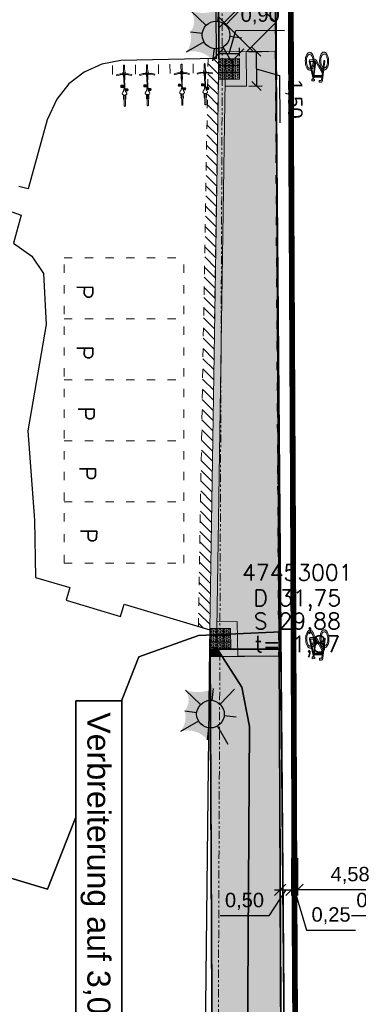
# Model space of a CAD drawing. Header units: metres. Extents: x 339653 to 341672, y 5744753 to 5747397.
# Tile 84 of 256: x 340481 to 340496, y 5745690 to 5745733. Entities that reach past the tile are written whole.
import ezdxf
from ezdxf.enums import TextEntityAlignment as Align

# ---------------------------------------------------------------- set-up
doc = ezdxf.new("R2010")
doc.units = ezdxf.units.M
doc.header["$LTSCALE"] = 0.03
doc.header["$PDMODE"] = 3
doc.header["$PDSIZE"] = 0.5
for name, pattern in [('ACAD_ISO03W100', [30, 12, -18]), ('ACAD_ISO12W100', [21, 12, -3, 0, -3, 0, -3]), ('STRICHLINIEX2', [38.1, 25.4, -12.7])]:
    doc.linetypes.add(name, pattern=pattern)
for name, color, linetype, lineweight in [('B-Topografische_Linien', 83, 'ACAD_ISO03W100', 18), ('B-V-Kanal_RW', 131, 'STRICHLINIEX2', 18), ('B-V-Strom', 80, 'ACAD_ISO12W100', 18), ('Flurstücke_Grenzpunkte', 7, 'Continuous', 25), ('P-Bemaßung', 4, 'Continuous', 25), ('P-Beschriftung', 3, 'Continuous', 35), ('P-Bord_rund', 1, 'ACAD_ISO03W100', 50), ('P-Bord_tief', 3, 'Continuous', 35), ('P-Laterne', 2, 'Continuous', 25), ('P-TR_Material', 6, 'Continuous', 18), ('P-TR_Parkstand', 6, 'ACAD_ISO03W100', 18), ('Siedlung', 7, 'Continuous', 25), ('Verkehr', 7, 'Continuous', 25)]:
    doc.layers.add(name, color=color, linetype=linetype, lineweight=lineweight)
for name, color, linetype in [('HAUSNUMMER', 7, 'Continuous'), ('P-Markierung', 2, 'Continuous'), ('PF-Fahrbahn', 254, 'Continuous'), ('PF-Gehweg', 41, 'Continuous'), ('PF-Parkstände-Ladezone-Busbucht-Inselkopf', 253, 'Continuous'), ('UMRINGE_FAHRBAHN', 7, 'Continuous'), ('UMRINGE_FLURSTUECKSABGRENZUNGEN', 7, 'Continuous'), ('UMRINGE_GEHWEG', 7, 'Continuous'), ('UMRINGE_GRUENSTREIFEN', 7, 'Continuous'), ('UMRINGE_SONSTIGES', 7, 'Continuous')]:
    doc.layers.add(name, color=color, linetype=linetype)
doc.styles.add('DYN_DIM', font='arial.ttf')
doc.styles.add('HAUSNUMMER', font='simplex.shx')
doc.styles.add('SCHACHTINFO_TXT_BESCHRIFTUNG', font='simplex.shx')
doc.styles.add('SCHACHTINFO_TXT_KR_BESCHRIFTUNG', font='simplex.shx')
doc.styles.get("Standard").update_dxf_attribs({"font": 'arial.ttf'})
doc.styles.add('Text-Standard 66', font='arial.ttf')
doc.dimstyles.new('M250', dxfattribs={"dimtxt": 0.625, "dimasz": 0.4, "dimexe": 0.25, "dimexo": 0.1, "dimgap": 0.25, "dimtad": 1, "dimzin": 0, "dimtxsty": 'Standard', "dimblk": 'OBLIQUE', "dimcen": 0.05, "dimadec": 0, "dimazin": 0, "dimtfac": 1, "dimtofl": 0, "dimtmove": 1, "dimatfit": 2, "dimldrblk": 'OBLIQUE', "dimfxl": 0.625, "dimfxlon": 1, "dimtolj": 1, "dimtzin": 0, "dimarcsym": 0})
doc.dimstyles.new('M50_Bemaßung 66', dxfattribs={"dimscale": 0.2, "dimtxt": 0.625, "dimasz": 0.5, "dimexe": 0.25, "dimexo": 0.25, "dimgap": 0.25, "dimtad": 1, "dimzin": 0, "dimtxsty": 'DYN_DIM', "dimblk": 'OBLIQUE', "dimcen": -1, "dimdle": 0.25, "dimclrt": 256, "dimaunit": 2, "dimazin": 0, "dimtfac": 0.75, "dimtmove": 1, "dimatfit": 2, "dimfxl": 1, "dimtvp": 1.5, "dimtolj": 1, "dimtzin": 0, "dimarcsym": 0})
pattern_1 = [(0, (0, 0), (0, 0.054992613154), [0.03175, -0.0635]), (120, (0, 0), (-0.04762500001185, -0.027496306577), [0.03175, -0.0635]), (60, (0.03175, 0), (-0.04762500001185, 0.027496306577), [0.03175, -0.0635])]

# ---------------------------------------------------------------- blocks, each defined once
blk = doc.blocks.new('A$C78e58508')
at = {"color": 83}
for p, q in [((0.824, 0.48), (0.917, 0.48)), ((0.824, 0.48), (0.824, 0.39)), ((0.854, 0.486), (0.871, 0.486)), ((0.854, 0.48), (0.854, 0.486)), ((0.86, 0.39), (0.86, 0.48)), ((0.864, 0.489), (0.864, 0.486)), ((0.864, 0.489), (0.871, 0.489)), ((0.877, 0.489), (0.871, 0.489)), ((0.887, 0.486), (0.871, 0.486)), ((0.871, 0.39), (0.871, 0.48)), ((0.877, 0.489), (0.877, 0.486)), ((0.881, 0.39), (0.881, 0.48)), ((0.887, 0.48), (0.887, 0.486)), ((0.917, 0.48), (0.917, 0.39)), ((1.375, 0.66), (1.33, 0.648)), ((1.369, 0.497), (1.33, 0.648)), ((1.414, 0.508), (1.369, 0.497)), ((1.414, 0.508), (1.375, 0.66)), ((1.378, 0.499), (1.378, 0.161)), ((1.409, 0.507), (1.409, 0.153)), ((0.491, 0.355), (0.033, 0.355)), ((0.491, 0.305), (0.033, 0.305)), ((0.31, 0.36), (0.31, 0.38)), ((0.498, 0.38), (0.31, 0.38)), ((0.492, 0.36), (0.31, 0.36)), ((0.31, 0.28), (0.31, 0.3)), ((0.492, 0.3), (0.31, 0.3)), ((0.498, 0.28), (0.31, 0.28)), ((0.315, 0.382), (0.334, 0.382)), ((0.315, 0.382), (0.315, 0.38)), ((0.315, 0.278), (0.315, 0.28)), ((0.315, 0.278), (0.334, 0.278)), ((0.318, 0.384), (0.331, 0.384)), ((0.318, 0.384), (0.318, 0.382)), ((0.318, 0.36), (0.318, 0.355)), ((0.318, 0.3), (0.318, 0.305)), ((0.318, 0.276), (0.318, 0.278)), ((0.318, 0.276), (0.331, 0.276)), ((0.331, 0.384), (0.331, 0.382)), ((0.331, 0.36), (0.331, 0.355)), ((0.331, 0.3), (0.331, 0.305)), ((0.331, 0.276), (0.331, 0.278)), ((0.334, 0.382), (0.334, 0.38)), ((0.334, 0.278), (0.334, 0.28)), ((0.663, 0.269), (0.756, 0.269)), ((0.663, 0.18), (0.663, 0.269)), ((0.663, 0.18), (0.756, 0.18)), ((0.693, 0.276), (0.71, 0.276)), ((0.693, 0.269), (0.693, 0.276)), ((0.693, 0.18), (0.693, 0.173)), ((0.693, 0.173), (0.71, 0.173)), ((0.697, 0.28), (0.775, 0.317)), ((0.697, 0.276), (0.697, 0.28)), ((0.7, 0.269), (0.7, 0.18)), ((0.703, 0.17), (0.703, 0.173)), ((0.703, 0.17), (0.71, 0.17)), ((0.726, 0.276), (0.71, 0.276)), ((0.71, 0.269), (0.71, 0.18)), ((0.726, 0.173), (0.71, 0.173)), ((0.716, 0.17), (0.71, 0.17)), ((0.716, 0.17), (0.716, 0.173)), ((0.72, 0.269), (0.72, 0.18)), ((0.722, 0.276), (0.805, 0.317)), ((0.726, 0.269), (0.726, 0.276)), ((0.726, 0.18), (0.726, 0.173)), ((1.298, 0.342), (0.756, 0.342)), ((1.298, 0.317), (0.756, 0.317)), ((0.756, 0.18), (0.756, 0.269)), ((0.858, 0.384), (0.775, 0.342)), ((0.883, 0.379), (0.805, 0.342)), ((0.824, 0.39), (0.917, 0.39)), ((0.854, 0.39), (0.854, 0.384)), ((0.854, 0.384), (0.871, 0.384)), ((0.887, 0.384), (0.871, 0.384)), ((0.883, 0.384), (0.883, 0.379)), ((0.887, 0.39), (0.887, 0.384)), ((1.342, 0.355), (1.159, 0.355)), ((1.342, 0.305), (1.159, 0.305)), ((1.306, 0.345), (1.342, 0.345)), ((1.306, 0.315), (1.342, 0.315)), ((1.378, 0.342), (1.315, 0.342)), ((1.378, 0.317), (1.315, 0.317)), ((1.369, 0.163), (1.33, 0.011)), ((1.375, 0), (1.33, 0.011)), ((1.342, 0.355), (1.342, 0.345)), ((1.342, 0.315), (1.342, 0.305)), ((1.362, 0.348), (1.362, 0.342)), ((1.362, 0.311), (1.362, 0.317)), ((1.414, 0.152), (1.369, 0.163)), ((1.378, 0.36), (1.374, 0.36)), ((1.378, 0.3), (1.374, 0.3)), ((1.414, 0.152), (1.375, 0)), ((1.378, 0.28), (1.409, 0.28)), ((1.47, 0.38), (1.409, 0.38)), ((1.47, 0.36), (1.409, 0.36)), ((1.753, 0.355), (1.409, 0.355)), ((1.753, 0.305), (1.409, 0.305)), ((1.47, 0.3), (1.409, 0.3)), ((1.47, 0.28), (1.409, 0.28)), ((1.447, 0.382), (1.447, 0.38)), ((1.465, 0.382), (1.447, 0.382)), ((1.447, 0.278), (1.447, 0.28)), ((1.465, 0.278), (1.447, 0.278)), ((1.45, 0.384), (1.45, 0.382)), ((1.462, 0.384), (1.45, 0.384)), ((1.45, 0.36), (1.45, 0.355)), ((1.45, 0.3), (1.45, 0.305)), ((1.45, 0.276), (1.45, 0.278)), ((1.462, 0.276), (1.45, 0.276)), ((1.462, 0.384), (1.462, 0.382)), ((1.462, 0.36), (1.462, 0.355)), ((1.462, 0.3), (1.462, 0.305)), ((1.462, 0.276), (1.462, 0.278)), ((1.465, 0.382), (1.465, 0.38)), ((1.465, 0.278), (1.465, 0.28)), ((1.47, 0.36), (1.47, 0.38)), ((1.47, 0.28), (1.47, 0.3))]:
    blk.add_line(p, q, dxfattribs=at)
blk.add_lwpolyline([(1.301, 0.325), (1.311, 0.325), (1.311, 0.335), (1.301, 0.335)], close=True, dxfattribs=at)
for radius in [0.015, 0.00974]:
    blk.add_circle((1.306, 0.33), radius, dxfattribs=at)
for points in [[(0.487, 0.33), (0.5, 0.385), (0.529, 0.423), (0.564, 0.43), (0.613, 0.408), (0.649, 0.379), (0.674, 0.367), (0.692, 0.362), (0.718, 0.358), (0.742, 0.355), (0.754, 0.346), (0.757, 0.33)], [(0.033, 0.355), (0.017, 0.353), (0.004, 0.344), (0, 0.335), (0, 0.33)], [(0.033, 0.305), (0.017, 0.307), (0.004, 0.316), (0, 0.325), (0, 0.33)], [(0.487, 0.33), (0.5, 0.274), (0.529, 0.236), (0.564, 0.23), (0.613, 0.252), (0.649, 0.28), (0.674, 0.292), (0.692, 0.297), (0.718, 0.301), (0.742, 0.305), (0.754, 0.314), (0.757, 0.33)], [(1.342, 0.355), (1.35, 0.37), (1.364, 0.378), (1.378, 0.38)], [(1.342, 0.305), (1.35, 0.29), (1.364, 0.282), (1.378, 0.28)], [(1.362, 0.348), (1.366, 0.357), (1.369, 0.359), (1.374, 0.36)], [(1.362, 0.311), (1.366, 0.303), (1.369, 0.301), (1.374, 0.3)], [(1.753, 0.355), (1.769, 0.353), (1.782, 0.344), (1.785, 0.335), (1.786, 0.33)], [(1.753, 0.305), (1.769, 0.307), (1.782, 0.316), (1.785, 0.325), (1.786, 0.33)]]:
    blk.add_spline(points, degree=3, dxfattribs=at)
for points in [[(1.159, 0.355), (1.153, 0.355), (1.143, 0.355), (1.134, 0.349), (1.131, 0.345)], [(1.159, 0.305), (1.153, 0.305), (1.143, 0.305), (1.134, 0.311), (1.131, 0.315)]]:
    blk.add_open_spline(points, degree=3, knots=[0, 0, 0, 0, 0.0159733, 0.03042348, 0.03042348, 0.03042348, 0.03042348], dxfattribs=at)
blk = doc.blocks.new('A$Cef4e44c4')
at = {"layer": 'P-TR_Material', "color": 83}
for p, q in [((-3.505, 0.005), (-3.505, 0.405)), ((-2.5, 0.004), (-2.499, 0.404)), ((-2, 0.003), (-1.999, 0.403)), ((-1, 0.002), (-0.999, 0.402)), ((0, 0), (0.001, 0.4))]:
    blk.add_line(p, q, dxfattribs=at)
at = {"layer": 'P-TR_Material', "color": 83, "rotation": 269.9116788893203}
for p in [(-4.337, 1.792), (-3.332, 1.791), (-1.832, 1.788), (-0.832, 1.787)]:
    blk.add_blockref('A$C78e58508', p, dxfattribs=at)
blk = doc.blocks.new('_Oblique')
at = {"color": 0, "lineweight": -2}
blk.add_line((-0.5, -0.5), (0.5, 0.5), dxfattribs=at)
blk = doc.blocks.new('*D52')
at = {"layer": 'Defpoints', "color": 0, "transparency": 16777216}
for p in [(340490.124, 5745731.018), (340491.023, 5745731.244), (340491.024, 5745731.021)]:
    blk.add_point(p, dxfattribs=at)
at = {"layer": 'P-Bemaßung', "color": 0, "lineweight": -2, "transparency": 16777216}
for p, q in [((340490.573, 5745731.242), (340490.87, 5745732.244)), ((340490.87, 5745732.244), (340492.991, 5745732.252)), ((340490.124, 5745731.118), (340490.122, 5745731.49)), ((340491.024, 5745731.121), (340491.022, 5745731.494)), ((340490.123, 5745731.24), (340491.023, 5745731.244))]:
    blk.add_line(p, q, dxfattribs=at)
at = {"layer": 'P-Bemaßung', "color": 0, "lineweight": -2, "transparency": 16777216, "xscale": 0.4, "yscale": 0.4, "zscale": 0.4}
for p, rotation in [((340490.123, 5745731.24), 180.2285886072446), ((340491.023, 5745731.244), 0.2285886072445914)]:
    blk.add_blockref('_Oblique', p, dxfattribs=dict(at, rotation=rotation))
at = {"layer": 'P-Bemaßung', "color": 0, "transparency": 16777216, "insert": (340491.928, 5745732.874), "char_height": 0.625, "attachment_point": 5, "rotation": 0.2286}
blk.add_mtext('\\A1;0,90', dxfattribs=at)
blk = doc.blocks.new('*D53')
at = {"layer": 'Defpoints', "color": 0, "transparency": 16777216}
for p in [(340491.322, 5745731.328), (340491.334, 5745729.828), (340491.764, 5745729.831)]:
    blk.add_point(p, dxfattribs=at)
at = {"layer": 'P-Bemaßung', "color": 0, "lineweight": -2, "transparency": 16777216}
for p, q in [((340491.422, 5745731.329), (340492.002, 5745731.333)), ((340491.752, 5745731.331), (340491.764, 5745729.831)), ((340491.758, 5745730.581), (340492.761, 5745730.29)), ((340492.761, 5745730.29), (340492.778, 5745728.227)), ((340491.434, 5745729.829), (340492.014, 5745729.833))]:
    blk.add_line(p, q, dxfattribs=at)
at = {"layer": 'P-Bemaßung', "color": 0, "lineweight": -2, "transparency": 16777216, "xscale": 0.4, "yscale": 0.4, "zscale": 0.4}
for p, rotation in [((340491.752, 5745731.331), 90.47911961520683), ((340491.764, 5745729.831), 270.4791196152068)]:
    blk.add_blockref('_Oblique', p, dxfattribs=dict(at, rotation=rotation))
at = {"layer": 'P-Bemaßung', "color": 0, "transparency": 16777216, "insert": (340493.395, 5745729.264), "char_height": 0.625, "attachment_point": 5, "rotation": 270.4791}
blk.add_mtext('\\A1;1,50', dxfattribs=at)
blk = doc.blocks.new('A$C820ec4b6')
at = {"layer": 'P-TR_Material'}
h = blk.add_hatch(color=256, dxfattribs=at)
h.dxf.hatch_style = 1
edge = h.paths.add_edge_path()
edge.add_line((0.218, 1.308), (0.136, 1.308))
edge.add_arc((0.136, 1.244), 0.0647, 90.1266, 195.4329)
edge.add_line((0.074, 1.226), (-0.044, 0.39))
edge.add_arc((-0.023, 0.387), 0.0209, 171.9456, 368.3076)
edge.add_line((-0.003, 0.39), (0.112, 1.202))
edge.add_arc((0.145, 1.198), 0.033, 80.5521, 171.9456, ccw=False)
edge.add_line((0.15, 1.23), (0.218, 1.231))
edge.add_line((0.218, 1.231), (0.218, 1.308))
h = blk.add_hatch(color=256, dxfattribs=at)
h.dxf.hatch_style = 1
h.paths.add_polyline_path([(0.074, 0.934), (0.342, 0.419), (0.38, 0.402), (0.591, 0.401), (0.633, 0.407), (0.637, 0.382), (0.634, 0.363), (0.625, 0.346), (0.615, 0.336), (0.604, 0.328), (0.593, 0.324), (0.377, 0.324), (0.364, 0.328), (0.346, 0.336), (0.329, 0.349), (0.321, 0.357), (0.311, 0.371), (0.302, 0.389), (0.063, 0.849)])
h = blk.add_hatch(color=256, dxfattribs=at)
h.dxf.hatch_style = 1
h.paths.add_polyline_path([(0.096, 1.089), (0.445, 1.09), (0.433, 1.012), (0.085, 1.011)])
h = blk.add_hatch(color=256, dxfattribs=at)
h.dxf.hatch_style = 1
h.paths.add_polyline_path([(0.421, 1.243), (0.538, 1.243), (0.538, 1.165), (0.498, 1.165), (0.382, 0.401), (0.343, 0.417), (0.457, 1.169), (0.441, 1.174), (0.429, 1.183), (0.419, 1.198), (0.416, 1.211), (0.416, 1.229)])
h = blk.add_hatch(color=256, dxfattribs=at)
h.dxf.hatch_style = 1
h.paths.add_polyline_path([(0.488, 1.099), (0.633, 0.405), (0.592, 0.401), (0.47, 0.983)])
h = blk.add_hatch(color=256, dxfattribs=at)
h.dxf.hatch_style = 1
h.paths.add_polyline_path([(0.049, 0.757), (0.075, 0.738), (0.099, 0.709), (0.118, 0.678), (0.141, 0.626), (0.16, 0.567), (0.176, 0.481), (0.181, 0.416), (0.181, 0.359), (0.173, 0.274), (0.158, 0.204), (0.132, 0.129), (0.103, 0.077), (0.076, 0.043), (0.036, 0.012), (0, 0), (-0.045, 0.005), (-0.081, 0.024), (-0.111, 0.053), (-0.139, 0.091), (-0.171, 0.16), (-0.184, 0.201), (-0.192, 0.232), (-0.2, 0.278), (-0.207, 0.342), (-0.208, 0.403), (-0.205, 0.466), (-0.195, 0.537), (-0.185, 0.578), (-0.165, 0.639), (-0.131, 0.703), (-0.102, 0.739), (-0.07, 0.765), (-0.027, 0.781), (0.01, 0.778), (-0.002, 0.689), (-0.011, 0.692), (-0.037, 0.688), (-0.071, 0.669), (-0.087, 0.653), (-0.106, 0.626), (-0.126, 0.587), (-0.144, 0.533), (-0.156, 0.478), (-0.161, 0.426), (-0.161, 0.371), (-0.159, 0.328), (-0.153, 0.286), (-0.134, 0.216), (-0.107, 0.156), (-0.086, 0.127), (-0.063, 0.106), (-0.034, 0.092), (-0.002, 0.089), (0.029, 0.101), (0.052, 0.12), (0.075, 0.148), (0.096, 0.186), (0.113, 0.233), (0.123, 0.275), (0.131, 0.322), (0.134, 0.367), (0.134, 0.42), (0.129, 0.469), (0.118, 0.528), (0.104, 0.573), (0.093, 0.598), (0.078, 0.626), (0.067, 0.643), (0.037, 0.673)])
h = blk.add_hatch(color=256, dxfattribs=at)
h.dxf.hatch_style = 1
h.paths.add_polyline_path([(0.557, 0.768), (0.592, 0.781), (0.632, 0.78), (0.669, 0.764), (0.703, 0.735), (0.732, 0.695), (0.76, 0.641), (0.78, 0.581), (0.797, 0.501), (0.803, 0.437), (0.804, 0.353), (0.798, 0.291), (0.786, 0.221), (0.765, 0.155), (0.738, 0.097), (0.709, 0.054), (0.677, 0.024), (0.636, 0.004), (0.603, 0.001), (0.559, 0.015), (0.525, 0.04), (0.498, 0.072), (0.473, 0.114), (0.463, 0.135), (0.445, 0.186), (0.429, 0.249), (0.418, 0.323), (0.415, 0.406), (0.419, 0.469), (0.428, 0.535), (0.439, 0.58), (0.449, 0.613), (0.466, 0.657), (0.487, 0.696), (0.521, 0.739), (0.539, 0.657), (0.518, 0.628), (0.486, 0.557), (0.474, 0.512), (0.465, 0.45), (0.462, 0.401), (0.466, 0.322), (0.473, 0.279), (0.485, 0.231), (0.501, 0.188), (0.526, 0.143), (0.565, 0.105), (0.6, 0.091), (0.621, 0.091), (0.654, 0.104), (0.685, 0.131), (0.712, 0.173), (0.73, 0.213), (0.744, 0.262), (0.756, 0.336), (0.757, 0.357), (0.757, 0.417), (0.752, 0.475), (0.746, 0.51), (0.733, 0.559), (0.713, 0.608), (0.695, 0.637), (0.667, 0.669), (0.645, 0.684), (0.623, 0.692), (0.602, 0.693), (0.575, 0.685)])
at = {"layer": 'P-TR_Material', "flags": 128}
blk.add_lwpolyline([(0.218, 1.308), (0.136, 1.308, 0.494808), (0.074, 1.226), (-0.044, 0.39, 1.154045), (-0.003, 0.39), (0.112, 1.202, -0.421355), (0.15, 1.23), (0.218, 1.231), (0.218, 1.308)], format="xyb", close=True, dxfattribs=at)
for points in [[(0.074, 0.934), (0.342, 0.419), (0.38, 0.402), (0.591, 0.401), (0.633, 0.407), (0.637, 0.382), (0.634, 0.363), (0.625, 0.346), (0.615, 0.336), (0.604, 0.328), (0.593, 0.324), (0.377, 0.324), (0.364, 0.328), (0.346, 0.336), (0.329, 0.349), (0.321, 0.357), (0.311, 0.371), (0.302, 0.389), (0.063, 0.849), (0.074, 0.934)], [(0.096, 1.089), (0.445, 1.09), (0.433, 1.012), (0.085, 1.011), (0.096, 1.089)], [(0.421, 1.243), (0.538, 1.243), (0.538, 1.165), (0.498, 1.165), (0.382, 0.401), (0.343, 0.417), (0.457, 1.169), (0.441, 1.174), (0.429, 1.183), (0.419, 1.198), (0.416, 1.211), (0.416, 1.229), (0.421, 1.243)], [(0.488, 1.099), (0.633, 0.405), (0.592, 0.401), (0.47, 0.983), (0.488, 1.099)], [(0.049, 0.757), (0.075, 0.738), (0.099, 0.709), (0.118, 0.678), (0.141, 0.626), (0.16, 0.567), (0.176, 0.481), (0.181, 0.416), (0.181, 0.359), (0.173, 0.274), (0.158, 0.204), (0.132, 0.129), (0.103, 0.077), (0.076, 0.043), (0.036, 0.012), (0, 0), (-0.045, 0.005), (-0.081, 0.024), (-0.111, 0.053), (-0.139, 0.091), (-0.171, 0.16), (-0.184, 0.201), (-0.192, 0.232), (-0.2, 0.278), (-0.207, 0.342), (-0.208, 0.403), (-0.205, 0.466), (-0.195, 0.537), (-0.185, 0.578), (-0.165, 0.639), (-0.131, 0.703), (-0.102, 0.739), (-0.07, 0.765), (-0.027, 0.781), (0.01, 0.778), (-0.002, 0.689), (-0.011, 0.692), (-0.037, 0.688), (-0.071, 0.669), (-0.087, 0.653), (-0.106, 0.626), (-0.126, 0.587), (-0.144, 0.533), (-0.156, 0.478), (-0.161, 0.426), (-0.161, 0.371), (-0.159, 0.328), (-0.153, 0.286), (-0.134, 0.216), (-0.107, 0.156), (-0.086, 0.127), (-0.063, 0.106), (-0.034, 0.092), (-0.002, 0.089), (0.029, 0.101), (0.052, 0.12), (0.075, 0.148), (0.096, 0.186), (0.113, 0.233), (0.123, 0.275), (0.131, 0.322), (0.134, 0.367), (0.134, 0.42), (0.129, 0.469), (0.118, 0.528), (0.104, 0.573), (0.093, 0.598), (0.078, 0.626), (0.067, 0.643), (0.037, 0.673), (0.049, 0.757)], [(0.557, 0.768), (0.592, 0.781), (0.632, 0.78), (0.669, 0.764), (0.703, 0.735), (0.732, 0.695), (0.76, 0.641), (0.78, 0.581), (0.797, 0.501), (0.803, 0.437), (0.804, 0.353), (0.798, 0.291), (0.786, 0.221), (0.765, 0.155), (0.738, 0.097), (0.709, 0.054), (0.677, 0.024), (0.636, 0.004), (0.603, 0.001), (0.559, 0.015), (0.525, 0.04), (0.498, 0.072), (0.473, 0.114), (0.463, 0.135), (0.445, 0.186), (0.429, 0.249), (0.418, 0.323), (0.415, 0.406), (0.419, 0.469), (0.428, 0.535), (0.439, 0.58), (0.449, 0.613), (0.466, 0.657), (0.487, 0.696), (0.521, 0.739), (0.539, 0.657), (0.518, 0.628), (0.486, 0.557), (0.474, 0.512), (0.465, 0.45), (0.462, 0.401), (0.466, 0.322), (0.473, 0.279), (0.485, 0.231), (0.501, 0.188), (0.526, 0.143), (0.565, 0.105), (0.6, 0.091), (0.621, 0.091), (0.654, 0.104), (0.685, 0.131), (0.712, 0.173), (0.73, 0.213), (0.744, 0.262), (0.756, 0.336), (0.757, 0.357), (0.757, 0.417), (0.752, 0.475), (0.746, 0.51), (0.733, 0.559), (0.713, 0.608), (0.695, 0.637), (0.667, 0.669), (0.645, 0.684), (0.623, 0.692), (0.602, 0.693), (0.575, 0.685), (0.557, 0.768)]]:
    blk.add_lwpolyline(points, close=True, dxfattribs=at)
blk = doc.blocks.new('A$C28f2a770')
at = {"layer": 'P-Laterne', "lineweight": -2}
blk.add_hatch(color=40, dxfattribs=at).paths.add_polyline_path([(2.233, -0.273, 0.299675), (1.496, -2.601, 0.304603), (-0.273, -2.233, 0.299675), (-2.601, -1.496, 0.237308), (-2.233, 0.273, 0.326623), (-2.164, 2.078, 0.197598), (0.273, 2.233, 0.27984), (2.078, 2.164, 0.222453)], flags=0)
at = {"layer": 'P-Laterne', "color": 7, "lineweight": 25}
for p, q in [((-0.866, 0.831), (-2.164, 2.078)), ((0.146, 1.191), (0.273, 2.233)), ((2.078, 2.164), (0.831, 0.866)), ((-2.233, 0.273), (-1.191, 0.146)), ((-1.04, -0.598), (-2.601, -1.496)), ((2.233, -0.273), (1.191, -0.146)), ((-0.273, -2.233), (-0.146, -1.191)), ((0.598, -1.04), (1.496, -2.601))]:
    blk.add_line(p, q, dxfattribs=at)
blk.add_circle((0, 0), 1.2, dxfattribs=at)
blk = doc.blocks.new('*D172')
at = {"layer": 'Defpoints', "color": 0, "transparency": 16777216}
for p in [(340492.793, 5745696.57), (340493.293, 5745696.57), (340493.293, 5745694.948)]:
    blk.add_point(p, dxfattribs=at)
at = {"layer": 'P-Bemaßung', "color": 0, "lineweight": -2, "transparency": 16777216}
for p, q in [((340492.793, 5745696.32), (340492.793, 5745694.698)), ((340493.293, 5745696.32), (340493.293, 5745694.698)), ((340493.043, 5745694.948), (340492.306, 5745693.822)), ((340492.543, 5745694.948), (340493.543, 5745694.948)), ((340492.306, 5745693.822), (340490.185, 5745693.822))]:
    blk.add_line(p, q, dxfattribs=at)
at = {"layer": 'P-Bemaßung', "color": 0, "lineweight": -2, "transparency": 16777216, "xscale": 0.5, "yscale": 0.5, "zscale": 0.5, "rotation": 180}
blk.add_blockref('_Oblique', (340492.793, 5745694.948), dxfattribs=at)
at = {"layer": 'P-Bemaßung', "color": 0, "lineweight": -2, "transparency": 16777216, "xscale": 0.5, "yscale": 0.5, "zscale": 0.5}
blk.add_blockref('_Oblique', (340493.293, 5745694.948), dxfattribs=at)
at = {"layer": 'P-Bemaßung', "transparency": 16777216, "insert": (340491.246, 5745694.448), "char_height": 0.625, "attachment_point": 5, "style": 'DYN_DIM'}
blk.add_mtext('\\A1;0,50', dxfattribs=at)
blk = doc.blocks.new('*D173')
at = {"layer": 'Defpoints', "color": 0, "transparency": 16777216}
for p in [(340493.293, 5745696.57), (340493.543, 5745696.57), (340493.543, 5745694.948)]:
    blk.add_point(p, dxfattribs=at)
at = {"layer": 'P-Bemaßung', "color": 0, "lineweight": -2, "transparency": 16777216}
for p, q in [((340493.293, 5745696.32), (340493.293, 5745694.698)), ((340493.543, 5745696.32), (340493.543, 5745694.698)), ((340493.293, 5745694.948), (340493.543, 5745694.948)), ((340493.293, 5745694.948), (340493.543, 5745694.948)), ((340493.418, 5745694.948), (340493.944, 5745693.196)), ((340493.944, 5745693.196), (340496.072, 5745693.196))]:
    blk.add_line(p, q, dxfattribs=at)
at = {"layer": 'P-Bemaßung', "transparency": 16777216, "insert": (340495.008, 5745693.822), "char_height": 0.625, "attachment_point": 5, "style": 'DYN_DIM'}
blk.add_mtext('\\A1;0,25', dxfattribs=at)
blk = doc.blocks.new('*D175')
at = {"layer": 'Defpoints', "color": 0, "transparency": 16777216}
for p in [(340498.127, 5745696.576), (340498.377, 5745696.576), (340498.127, 5745694.948)]:
    blk.add_point(p, dxfattribs=at)
at = {"layer": 'P-Bemaßung', "color": 0, "lineweight": -2, "transparency": 16777216}
for p, q in [((340498.127, 5745696.326), (340498.127, 5745694.698)), ((340498.377, 5745696.326), (340498.377, 5745694.698)), ((340498.252, 5745694.948), (340498.019, 5745693.822)), ((340498.377, 5745694.948), (340498.127, 5745694.948)), ((340498.377, 5745694.948), (340498.127, 5745694.948)), ((340498.019, 5745693.822), (340495.891, 5745693.822))]:
    blk.add_line(p, q, dxfattribs=at)
at = {"layer": 'P-Bemaßung', "transparency": 16777216, "insert": (340496.955, 5745694.448), "char_height": 0.625, "attachment_point": 5, "style": 'DYN_DIM'}
blk.add_mtext('\\A1;0,25', dxfattribs=at)
blk = doc.blocks.new('*D176')
at = {"layer": 'Defpoints', "color": 0, "transparency": 16777216}
for p in [(340493.543, 5745696.576), (340498.127, 5745696.576), (340493.543, 5745694.948)]:
    blk.add_point(p, dxfattribs=at)
at = {"layer": 'P-Bemaßung', "color": 0, "lineweight": -2, "transparency": 16777216}
for p, q in [((340493.543, 5745696.326), (340493.543, 5745694.698)), ((340498.127, 5745696.326), (340498.127, 5745694.698)), ((340498.377, 5745694.948), (340493.293, 5745694.948))]:
    blk.add_line(p, q, dxfattribs=at)
at = {"layer": 'P-Bemaßung', "color": 0, "lineweight": -2, "transparency": 16777216, "xscale": 0.5, "yscale": 0.5, "zscale": 0.5, "rotation": 180}
blk.add_blockref('_Oblique', (340493.543, 5745694.948), dxfattribs=at)
at = {"layer": 'P-Bemaßung', "color": 0, "lineweight": -2, "transparency": 16777216, "xscale": 0.5, "yscale": 0.5, "zscale": 0.5}
blk.add_blockref('_Oblique', (340498.127, 5745694.948), dxfattribs=at)
at = {"layer": 'P-Bemaßung', "transparency": 16777216, "insert": (340495.835, 5745695.574), "char_height": 0.625, "attachment_point": 5, "style": 'DYN_DIM'}
blk.add_mtext('\\A1;4,58', dxfattribs=at)

msp = doc.modelspace()

# ---------------------------------------------------------------- hatches: boundary and pattern name
at = {"layer": 'P-TR_Material'}
h = msp.add_hatch(dxfattribs=at)
h.set_pattern_fill('ANSI37', color=256, scale=0.5)
h.set_pattern_definition([(315, (340423.0058, 5745766.2601), (1.122532, 1.122532), []), (45, (340423.0058, 5745766.2601), (-1.122532, 1.122532), [])])
h.paths.add_polyline_path([(340489.981, 5745767.033), (340492.481, 5745767.043), (340492.61, 5745731.328), (340490.123, 5745731.318)])
h = msp.add_hatch(dxfattribs=at)
h.set_pattern_fill('HEX', color=256, scale=0.01)
h.set_pattern_definition(pattern_1)
h.paths.add_polyline_path([(340490.124, 5745731.018), (340491.024, 5745731.021), (340491.032, 5745730.125), (340490.11, 5745730.118)])
h = msp.add_hatch(dxfattribs=at)
h.set_pattern_fill('HEX', color=256, scale=0.01)
h.set_pattern_definition(pattern_1)
h.paths.add_polyline_path([(340490.41, 5745730.12), (340490.11, 5745730.118), (340489.741, 5745706.284), (340490.039, 5745706.285)])
h = msp.add_hatch(dxfattribs=at)
h.set_pattern_fill('HEX', color=256, scale=0.01)
h.set_pattern_definition([(0, (-0.38537, -24.733473), (0, 0.054992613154), [0.03175, -0.0635]), (120, (-0.38537, -24.733473), (-0.04762500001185, -0.027496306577), [0.03175, -0.0635]), (60, (-0.35362, -24.733473), (-0.04762500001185, 0.027496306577), [0.03175, -0.0635])])
h.paths.add_polyline_path([(340489.739, 5745706.284), (340490.639, 5745706.288), (340490.646, 5745705.392), (340489.725, 5745705.384)])
at = {"layer": 'PF-Fahrbahn'}
h = msp.add_hatch(color=256, dxfattribs=at)
h.dxf.hatch_style = 1
h.paths.add_polyline_path([(340492.756, 5745705.101), (340492.61, 5745731.328), (340491.322, 5745731.322), (340491.334, 5745729.828), (340490.406, 5745729.82), (340490.044, 5745706.577), (340490.934, 5745706.593), (340490.96, 5745705.093)])
h = msp.add_hatch(dxfattribs=at)
h.set_pattern_fill('ANSI31', color=256, scale=0.1)
h.set_pattern_definition([(315, (340415.21856, 5745823.20224), (0.2245064, 0.2245064), [])])
h.paths.add_polyline_path([(340490.124, 5745731.025), (340489.663, 5745731.015), (340489.242, 5745706.375), (340489.738, 5745706.226), (340489.739, 5745706.284)])
at = {"layer": 'PF-Fahrbahn', "true_color": 0xf5f5f5}
h = msp.add_hatch(color=7, dxfattribs=at)
h.dxf.hatch_style = 1
h.paths.add_polyline_path([(340490.124, 5745731.018), (340491.024, 5745731.021), (340491.032, 5745730.125), (340490.11, 5745730.118)])
h = msp.add_hatch(color=7, dxfattribs=at)
h.dxf.hatch_style = 1
h.paths.add_polyline_path([(340490.41, 5745730.12), (340490.11, 5745730.118), (340489.741, 5745706.284), (340490.039, 5745706.285)])
h = msp.add_hatch(color=7, dxfattribs=at)
h.dxf.hatch_style = 1
h.paths.add_polyline_path([(340489.739, 5745706.284), (340490.639, 5745706.288), (340490.646, 5745705.392), (340489.725, 5745705.384)])
at = {"layer": 'PF-Gehweg'}
h = msp.add_hatch(color=256, dxfattribs=at)
h.dxf.hatch_style = 1
h.paths.add_polyline_path([(340491.322, 5745731.328), (340491.322, 5745731.322), (340492.623, 5745731.328), (340492.434, 5745778.609), (340489.934, 5745778.595), (340490.123, 5745731.318)])
h = msp.add_hatch(color=256, dxfattribs=at)
h.dxf.hatch_style = 1
h.paths.add_polyline_path([(340492.756, 5745705.101), (340492.936, 5745666.101), (340490.436, 5745666.076), (340489.928, 5745668.959), (340489.756, 5745705.072)])
at = {"layer": 'PF-Parkstände-Ladezone-Busbucht-Inselkopf'}
h = msp.add_hatch(color=256, dxfattribs=at)
h.dxf.hatch_style = 1
h.paths.add_polyline_path([(340491.322, 5745731.328), (340490.123, 5745731.318), (340490.124, 5745731.018), (340491.024, 5745731.021), (340491.032, 5745730.125), (340490.41, 5745730.12), (340490.406, 5745729.82), (340491.334, 5745729.828)])
h = msp.add_hatch(color=256, dxfattribs=at)
h.dxf.hatch_style = 1
h.paths.add_polyline_path([(340490.934, 5745706.593), (340490.044, 5745706.577), (340490.039, 5745706.285), (340490.639, 5745706.288), (340490.655, 5745705.387), (340490.955, 5745705.387)])
h = msp.add_hatch(color=256, dxfattribs=at)
h.dxf.hatch_style = 1
h.paths.add_polyline_path([(340490.079, 5745705.378), (340489.755, 5745705.372), (340489.756, 5745705.072), (340490.27, 5745705.081)])
h = msp.add_hatch(color=256, dxfattribs=at)
h.dxf.hatch_style = 1
h.paths.add_polyline_path([(340490.955, 5745705.387), (340490.586, 5745705.387), (340490.079, 5745705.378), (340490.27, 5745705.081), (340490.96, 5745705.093)])

# ---------------------------------------------------------------- linework, layer by layer
at = {"layer": 'B-Topografische_Linien'}
msp.add_lwpolyline([(340489.727, 5745705.372), (340490.124, 5745731.018)], dxfattribs=at)
at = {"layer": 'B-V-Strom'}
msp.add_lwpolyline([(340486.768, 5745884.091), (340486.631, 5745884.217), (340486.768, 5745884.091), (340487.331, 5745880.878), (340487.982, 5745874.557), (340488.524, 5745868.914), (340488.999, 5745862.777), (340489.554, 5745850.601), (340489.946, 5745831.606), (340489.946, 5745820.322), (340490.216, 5745783.413), (340490.227, 5745757.79), (340490.233, 5745741.18), (340490.283, 5745731.915), (340490.106, 5745688.337), (340490.28, 5745668.756), (340488.217, 5745668.641), (340488.573, 5745638.522), (340488.74, 5745613.853), (340488.218, 5745608.901), (340488.807, 5745579.159), (340488.956, 5745527.008), (340489.709, 5745472.45), (340490.043, 5745436.166)], dxfattribs=at)
at = {"layer": 'Flurstücke_Grenzpunkte', "color": 83}
msp.add_lwpolyline([(340335.922, 5745620.167), (340323.79, 5745620.369), (340281.667, 5745642.288), (340281.195, 5745686.697), (340304.739, 5745711.901), (340374.445, 5745790.114), (340461.052, 5745788.864), (340488.636, 5745788.466), (340492.133, 5745788.36), (340492.82, 5745706.151), (340493.039, 5745680.005), (340490.132, 5745666.455), (340490.619, 5745617.592)], close=True, dxfattribs=at)
msp.add_lwpolyline([(340489.369, 5745521.875), (340489.099, 5745571.009), (340489.088, 5745573.015), (340488.78, 5745609.13), (340488.759, 5745611.63), (340488.74, 5745613.851), (340490.639, 5745615.533), (340490.619, 5745617.592), (340490.132, 5745666.455), (340493.039, 5745680.005), (340492.82, 5745706.151), (340492.133, 5745788.36)], dxfattribs=at)
at = {"layer": 'P-Bord_rund'}
msp.add_lwpolyline([(340492.61, 5745731.359), (340492.756, 5745705.101)], dxfattribs=at)
at = {"layer": 'P-Bord_tief'}
for points in [[(340489.905, 5745785.993), (340490.124, 5745731.018)], [(340489.755, 5745705.372), (340489.928, 5745668.959)]]:
    msp.add_lwpolyline(points, dxfattribs=at)
at = {"layer": 'P-Markierung', "color": 10, "const_width": 0.25}
msp.add_lwpolyline([(340493.513, 5745678.547), (340493.429, 5745692.194), (340493.349, 5745712.268), (340493.28, 5745726.059), (340493.255, 5745735.373), (340493.223, 5745743.613)], dxfattribs=at)
at = {"layer": 'P-TR_Material'}
for p, q in [((340490.122, 5745731.318), (340491.322, 5745731.328)), ((340491.334, 5745729.828), (340491.322, 5745731.328)), ((340489.739, 5745706.272), (340490.124, 5745731.018)), ((340490.039, 5745706.277), (340490.424, 5745731.013)), ((340490.124, 5745731.018), (340491.024, 5745731.025)), ((340491.024, 5745731.021), (340490.124, 5745731.018)), ((340490.732, 5745730.123), (340490.724, 5745731.019)), ((340491.032, 5745730.125), (340491.024, 5745731.021)), ((340492.755, 5745705.385), (340492.624, 5745731.028)), ((340490.105, 5745730.717), (340491.027, 5745730.725)), ((340490.108, 5745730.418), (340491.029, 5745730.425)), ((340490.11, 5745730.118), (340491.032, 5745730.125)), ((340490.406, 5745729.82), (340491.334, 5745729.828)), ((340490.934, 5745706.593), (340490.044, 5745706.577)), ((340490.96, 5745705.093), (340490.934, 5745706.593)), ((340490.639, 5745706.288), (340489.739, 5745706.272)), ((340489.755, 5745705.372), (340489.739, 5745706.272)), ((340490.055, 5745705.377), (340490.039, 5745706.277)), ((340490.355, 5745705.383), (340490.339, 5745706.283)), ((340490.655, 5745705.388), (340490.639, 5745706.288)), ((340490.644, 5745705.988), (340489.744, 5745705.972)), ((340490.649, 5745705.688), (340489.75, 5745705.672)), ((340490.655, 5745705.388), (340489.755, 5745705.372)), ((340490.96, 5745705.093), (340489.76, 5745705.072)), ((340492.756, 5745705.125), (340492.756, 5745705.125))]:
    msp.add_line(p, q, dxfattribs=at)
for points in [[(340492.405, 5745786.003), (340492.624, 5745731.028)], [(340490.96, 5745705.093), (340492.756, 5745705.101), (340492.927, 5745667.66), (340492.937, 5745666.576)]]:
    msp.add_lwpolyline(points, dxfattribs=at)
for points in [[(340489.981, 5745767.033), (340492.481, 5745767.043), (340492.61, 5745731.328), (340490.123, 5745731.318)], [(340490.124, 5745731.018), (340491.024, 5745731.021), (340491.032, 5745730.125), (340490.11, 5745730.118)], [(340489.739, 5745706.284), (340490.639, 5745706.288), (340490.646, 5745705.392), (340489.725, 5745705.384)]]:
    msp.add_lwpolyline(points, close=True, dxfattribs=at)
at = {"layer": 'P-TR_Parkstand'}
msp.add_line((340490.122, 5745731.318), (340492.623, 5745731.328), dxfattribs=at)
at = {"layer": 'P-TR_Parkstand', "color": 83}
for p, q in [((340483.404, 5745722.38), (340488.604, 5745722.38)), ((340483.404, 5745709.13), (340483.404, 5745722.38)), ((340488.604, 5745709.13), (340488.604, 5745722.38)), ((340483.404, 5745719.73), (340488.604, 5745719.73)), ((340483.404, 5745717.08), (340488.604, 5745717.08)), ((340483.404, 5745714.43), (340488.604, 5745714.43)), ((340483.404, 5745711.78), (340488.604, 5745711.78)), ((340483.404, 5745709.13), (340488.604, 5745709.13))]:
    msp.add_line(p, q, dxfattribs=at)
at = {"layer": 'P-TR_Parkstand'}
msp.add_lwpolyline([(340490.124, 5745731.025), (340489.738, 5745706.226), (340489.242, 5745706.375), (340489.663, 5745731.015)], close=True, dxfattribs=at)
at = {"layer": 'PF-Gehweg'}
msp.add_lwpolyline([(340492.756, 5745705.101), (340492.936, 5745666.101), (340490.436, 5745666.076), (340489.928, 5745668.959), (340489.756, 5745705.072)], close=True, dxfattribs=at)
at = {"layer": 'Siedlung', "color": 83}
msp.add_lwpolyline([(340461.052, 5745788.864), (340461.2, 5745798.842), (340488.544, 5745798.769), (340488.636, 5745788.466), (340492.133, 5745788.36), (340492.82, 5745706.151), (340489.253, 5745705.982), (340486.653, 5745705.056), (340482.689, 5745694.981), (340474.578, 5745697.406), (340466.782, 5745699.737), (340467.742, 5745702.947), (340464.86, 5745703.808), (340467.528, 5745712.728), (340468.017, 5745712.582), (340469.494, 5745717.516), (340469.025, 5745717.656), (340472.178, 5745728.197), (340475.296, 5745739.444), (340479.33, 5745752.419), (340483.34, 5745766.633), (340460.957, 5745771.378)], close=True, dxfattribs=at)
msp.add_lwpolyline([(340374.445, 5745790.114), (340461.052, 5745788.864), (340460.957, 5745771.378), (340483.34, 5745766.633), (340479.33, 5745752.419), (340475.296, 5745739.444), (340472.178, 5745728.197), (340469.025, 5745717.656), (340469.494, 5745717.516), (340468.017, 5745712.582), (340467.528, 5745712.728), (340464.86, 5745703.808), (340467.742, 5745702.947), (340466.782, 5745699.737), (340474.578, 5745697.406), (340482.689, 5745694.981), (340486.653, 5745705.056), (340489.253, 5745705.982), (340492.82, 5745706.151), (340493.039, 5745680.005), (340490.132, 5745666.455), (340490.619, 5745617.592), (340335.922, 5745620.167)], dxfattribs=at)
at = {"layer": 'UMRINGE_FAHRBAHN', "color": 83}
for points in [[(340492.503, 5745759.921, 0), (340492.541, 5745748.824, 0), (340492.783, 5745748.394, 0), (340493.644, 5745747.668, 0), (340493.733, 5745747.414, 0), (340493.75, 5745744.421, 0), (340493.63, 5745744.175, 0), (340492.759, 5745743.45, 0), (340492.569, 5745742.968, 0), (340492.579, 5745739.835, 0), (340492.755, 5745705.386, 0), (340492.89, 5745674.317, 0), (340498.978, 5745674.346, 0), (340498.948, 5745678.574, 0), (340498.693, 5745743.076, 0), (340498.482, 5745743.415, 0), (340497.631, 5745744.13, 0), (340497.521, 5745744.375, 0), (340497.514, 5745747.368, 0), (340497.615, 5745747.624, 0), (340498.49, 5745748.449, 0), (340498.658, 5745748.642, 0), (340498.644, 5745759.943, 0), (340492.503, 5745759.921, 0)], [(340492.503, 5745759.921, 0), (340492.541, 5745748.824, 0), (340492.783, 5745748.394, 0), (340493.644, 5745747.668, 0), (340493.733, 5745747.414, 0), (340493.75, 5745744.421, 0), (340493.63, 5745744.175, 0), (340492.759, 5745743.45, 0), (340492.569, 5745742.968, 0), (340492.579, 5745739.835, 0), (340492.755, 5745705.386, 0), (340492.89, 5745674.317, 0), (340498.978, 5745674.346, 0), (340498.948, 5745678.574, 0), (340498.693, 5745743.076, 0), (340498.482, 5745743.415, 0), (340497.631, 5745744.13, 0), (340497.521, 5745744.375, 0), (340497.514, 5745747.368, 0), (340497.615, 5745747.624, 0)]]:
    msp.add_polyline3d(points, dxfattribs=at)
at = {"layer": 'UMRINGE_FLURSTUECKSABGRENZUNGEN', "color": 83}
for points in [[(340452.84, 5745610.816, 0), (340461.929, 5745611.064, 0), (340472.017, 5745610.531, 0), (340483.745, 5745610.329, 0), (340486.291, 5745608.392, 0), (340488.755, 5745611.631, 0), (340488.74, 5745613.853, 0), (340490.636, 5745615.529, 0), (340490.615, 5745617.59, 0), (340490.132, 5745666.455, 0), (340493.039, 5745680.005, 0), (340492.828, 5745705.25, 0), (340492.133, 5745788.36, 0), (340488.636, 5745788.466, 0), (340461.052, 5745788.864, 0), (340374.445, 5745790.114, 0)], [(340452.84, 5745610.816, 0), (340461.929, 5745611.064, 0), (340472.017, 5745610.531, 0), (340483.745, 5745610.329, 0), (340486.291, 5745608.392, 0), (340488.755, 5745611.631, 0), (340488.74, 5745613.853, 0), (340490.636, 5745615.529, 0), (340490.615, 5745617.59, 0), (340490.132, 5745666.455, 0), (340493.039, 5745680.005, 0), (340492.133, 5745788.36, 0), (340488.636, 5745788.466, 0), (340461.052, 5745788.864, 0), (340374.445, 5745790.114, 0)], [(340452.84, 5745610.816, 0), (340461.929, 5745611.064, 0), (340472.017, 5745610.531, 0), (340483.745, 5745610.329, 0), (340486.291, 5745608.392, 0), (340488.755, 5745611.631, 0), (340488.74, 5745613.853, 0), (340490.636, 5745615.529, 0), (340490.615, 5745617.59, 0), (340490.132, 5745666.455, 0), (340493.039, 5745680.005, 0), (340492.133, 5745788.36, 0), (340488.636, 5745788.466, 0), (340461.052, 5745788.864, 0), (340374.445, 5745790.114, 0)], [(340492.133, 5745788.36, 0), (340492.828, 5745705.25, 0), (340493.039, 5745680.005, 0), (340490.132, 5745666.455, 0), (340490.615, 5745617.59, 0), (340490.636, 5745615.529, 0), (340488.74, 5745613.853, 0), (340488.755, 5745611.631, 0)], [(340492.133, 5745788.36, 0), (340493.039, 5745680.005, 0), (340490.132, 5745666.455, 0), (340490.615, 5745617.59, 0), (340490.636, 5745615.529, 0), (340488.74, 5745613.853, 0), (340488.755, 5745611.631, 0), (340488.772, 5745609.132, 0), (340488.83, 5745600.514, 0), (340489.026, 5745571.165, 0), (340489.039, 5745569.162, 0), (340489.386, 5745515.913, 0)], [(340492.133, 5745788.36, 0), (340493.039, 5745680.005, 0), (340490.132, 5745666.455, 0), (340490.615, 5745617.59, 0), (340490.636, 5745615.529, 0), (340488.74, 5745613.853, 0), (340488.755, 5745611.631, 0), (340488.772, 5745609.132, 0), (340488.83, 5745600.514, 0), (340489.026, 5745571.165, 0), (340489.039, 5745569.162, 0), (340489.386, 5745515.913, 0)]]:
    msp.add_polyline3d(points, dxfattribs=at)
at = {"layer": 'UMRINGE_GEHWEG', "color": 83}
msp.add_polyline3d([(340492.89, 5745674.317, 0), (340492.755, 5745705.386, 0), (340490.073, 5745705.387, 0), (340491.135, 5745703.742, 0), (340491.465, 5745702.036, 0), (340491.285, 5745674.327, 0), (340492.89, 5745674.317, 0)], dxfattribs=at)
at = {"layer": 'UMRINGE_GEHWEG', "color": 18}
msp.add_polyline3d([(340492.89, 5745674.317, 0), (340492.755, 5745705.386, 0), (340490.073, 5745705.387, 0), (340491.135, 5745703.742, 0), (340491.465, 5745702.036, 0), (340491.285, 5745674.327, 0), (340492.89, 5745674.317, 0)], dxfattribs=at)
at = {"layer": 'UMRINGE_GRUENSTREIFEN', "color": 83}
msp.add_polyline3d([(340491.285, 5745674.327, 0), (340491.465, 5745702.036, 0), (340491.135, 5745703.742, 0), (340490.073, 5745705.387, 0), (340489.728, 5745705.506, 0), (340489.374, 5745674.348, 0), (340491.285, 5745674.327, 0)], dxfattribs=at)
msp.add_polyline3d([(340491.285, 5745674.327, 0), (340491.465, 5745702.036, 0), (340491.135, 5745703.742, 0), (340490.073, 5745705.387, 0), (340489.728, 5745705.506, 0), (340489.374, 5745674.348, 0), (340491.285, 5745674.327, 0)], dxfattribs=at)
at = {"layer": 'UMRINGE_SONSTIGES', "color": 83}
for points in [[(340481.132, 5745724.376, 0), (340481.536, 5745724.231, 0), (340481.205, 5745723.008, 0), (340482.012, 5745722.444, 0), (340482.512, 5745721.693, 0), (340482.63, 5745719.476, 0), (340481.839, 5745714.864, 0), (340482.119, 5745710.989, 0), (340482.163, 5745708.5, 0), (340483.653, 5745708.066, 0), (340483.491, 5745707.518, 0), (340485.858, 5745706.817, 0), (340486.019, 5745707.342, 0), (340489.74, 5745706.226, 0), (340489.733, 5745705.784, 0), (340489.755, 5745705.387, 0), (340492.755, 5745705.386, 0), (340492.579, 5745739.835, 0), (340492.569, 5745742.968, 0), (340492.541, 5745748.824, 0), (340492.503, 5745759.921, 0)], [(340490.072, 5745759.934, 0), (340489.963, 5745739.722, 0), (340490.013, 5745731.022, 0), (340485.876, 5745730.933, 0), (340485.051, 5745730.78, 0), (340484.284, 5745730.436, 0), (340483.62, 5745729.922, 0), (340483.095, 5745729.266, 0), (340482.678, 5745728.362, 0), (340481.849, 5745725.372, 0), (340481.447, 5745725.467, 0)]]:
    msp.add_polyline3d(points, dxfattribs=at)
at = {"layer": 'Verkehr', "color": 83}
msp.add_lwpolyline([(340489.369, 5745521.875), (340489.099, 5745571.009), (340489.088, 5745573.015), (340488.78, 5745609.13), (340488.759, 5745611.63), (340488.74, 5745613.851), (340490.639, 5745615.533), (340490.619, 5745617.592), (340490.132, 5745666.455), (340493.039, 5745680.005), (340492.82, 5745706.151), (340492.133, 5745788.36)], dxfattribs=at)

# ---------------------------------------------------------------- block references
at = {"layer": 'P-Laterne', "xscale": 0.5, "yscale": 0.5, "zscale": 0.25}
for p in [(340490.011, 5745732.046, 31.743), (340489.768, 5745702.573)]:
    msp.add_blockref('A$C28f2a770', p, dxfattribs=at)
at = {"layer": 'P-Markierung', "rotation": 181.0545228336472}
for p in [(340494.685, 5745731.306), (340494.699, 5745706.232)]:
    msp.add_blockref('A$C820ec4b6', p, dxfattribs=at)
at = {"layer": 'P-TR_Parkstand', "color": 83, "rotation": 181.1967935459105}
msp.add_blockref('A$Cef4e44c4', (340485.506, 5745730.725), dxfattribs=at)

# ---------------------------------------------------------------- texts
at = {"layer": 'B-V-Kanal_RW', "color": 83, "char_height": 0.7, "attachment_point": 5}
for s, insert, style in [('47453001', (340493.54, 5745708.717), 'SCHACHTINFO_TXT_KR_BESCHRIFTUNG'), ('47453001', (340493.54, 5745708.717), 'SCHACHTINFO_TXT_BESCHRIFTUNG'), ('D 31,75', (340493.54, 5745707.509), 'SCHACHTINFO_TXT_KR_BESCHRIFTUNG'), ('D 31,75', (340493.54, 5745707.509), 'SCHACHTINFO_TXT_BESCHRIFTUNG'), ('S 29,88', (340493.54, 5745706.509), 'SCHACHTINFO_TXT_KR_BESCHRIFTUNG'), ('S 29,88', (340493.54, 5745706.509), 'SCHACHTINFO_TXT_BESCHRIFTUNG'), ('t= 1,87', (340493.54, 5745705.509), 'SCHACHTINFO_TXT_KR_BESCHRIFTUNG'), ('t= 1,87', (340493.54, 5745705.509), 'SCHACHTINFO_TXT_BESCHRIFTUNG')]:
    msp.add_mtext(s, dxfattribs=dict(at, insert=insert, style=style))
at = {"layer": 'HAUSNUMMER', "color": 83, "style": 'HAUSNUMMER'}
for p in [(340483.744, 5745720.905), (340483.744, 5745718.265), (340483.805, 5745715.62), (340483.866, 5745713.025), (340483.912, 5745710.324)]:
    msp.add_text('P', height=0.7, rotation=269.5656, dxfattribs=at).set_placement(p, align=Align.BOTTOM_CENTER)

# ---------------------------------------------------------------- dimensions: what is measured, and where the dimension line sits
at = {"layer": 'P-Bemaßung'}
for p1, p2, distance, picture, middle in [((340490.124, 5745731.018), (340491.024, 5745731.021), 0.223, '*D52', (340491.117, 5745732.87)), ((340491.322, 5745731.328), (340491.334, 5745729.828), 0.43, '*D53', (340493.389, 5745730.045))]:
    dim = msp.add_aligned_dim(p1=p1, p2=p2, distance=distance, dimstyle='M250', dxfattribs=at)
    dim.commit()
    dim.dimension.update_dxf_attribs({"geometry": picture, "text_midpoint": middle})
for base, p1, p2, angle, picture, middle in [((340493.293, 5745694.948), (340492.793, 5745696.57), (340493.293, 5745696.57), 0, '*D172', (340492.056, 5745693.822)), ((340498.127, 5745694.948), (340498.377, 5745696.576), (340498.127, 5745696.576), 180, '*D175', (340497.769, 5745693.822))]:
    dim = msp.add_linear_dim(base=base, p1=p1, p2=p2, angle=angle, dimstyle='M50_Bemaßung 66', override={"dimscale": 1}, dxfattribs=at)
    dim.commit()
    dim.dimension.update_dxf_attribs({"geometry": picture, "text_midpoint": middle, "dimtype": 161})
for p1, p2, distance, picture, middle in [((340498.127, 5745696.576), (340493.543, 5745696.576), 1.627, '*D176', (340495.835, 5745695.574)), ((340493.293, 5745696.57), (340493.543, 5745696.57), -1.622, '*D173', (340494.194, 5745693.822))]:
    dim = msp.add_aligned_dim(p1=p1, p2=p2, distance=distance, dimstyle='M50_Bemaßung 66', override={"dimscale": 1}, dxfattribs=at)
    dim.commit()
    dim.dimension.update_dxf_attribs({"geometry": picture, "text_midpoint": middle})

# ---------------------------------------------------------------- next in the draw order: texts
at = {"layer": 'P-Beschriftung', "insert": (340485.42, 5745702.656), "char_height": 1, "attachment_point": 1, "rotation": 270, "style": 'Text-Standard 66', "bg_fill": 19, "box_fill_scale": 1.5, "bg_fill_color": 256, "bg_fill_transparency": 0}
msp.add_mtext_dynamic_manual_height_columns('Verbreiterung auf 3,00 m', width=17.01315, gutter_width=2.5, heights=[0], dxfattribs=at)

doc.saveas('drawing.dxf')
